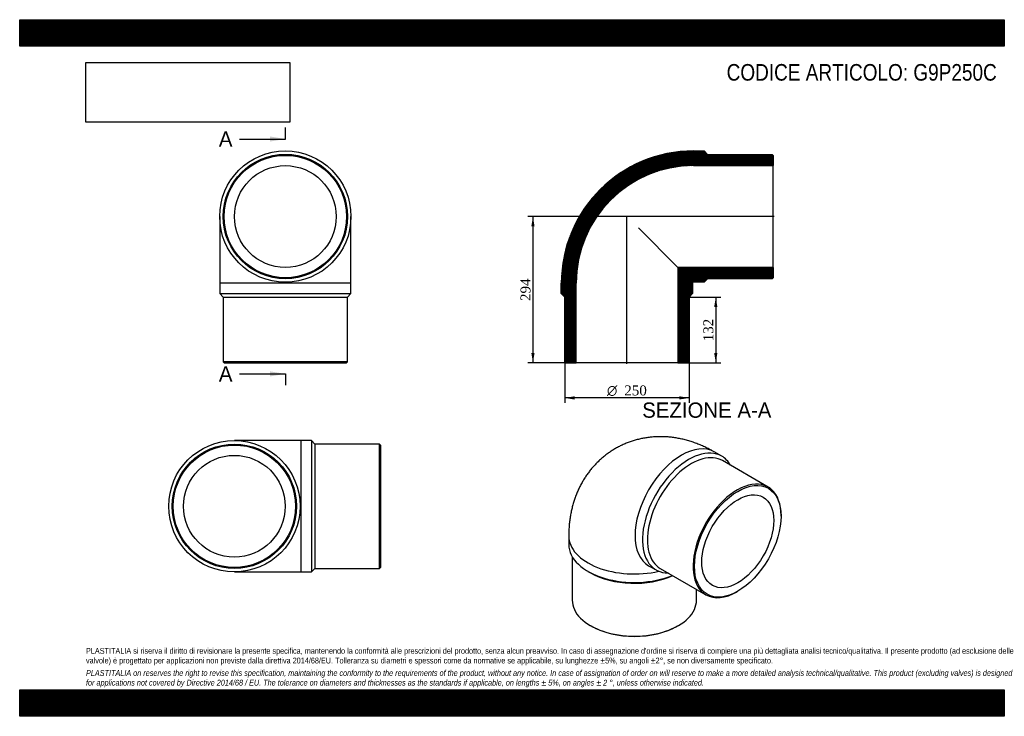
# Model space of a CAD drawing. Header units: millimetres. Extents: x 0 to 1980, y 0 to 1400.
import ezdxf
from ezdxf.enums import TextEntityAlignment as Align
from ezdxf.lldxf.tags import DXFTag

# ---------------------------------------------------------------- set-up
doc = ezdxf.new("R2010")
doc.units = ezdxf.units.MM
doc.header["$LTSCALE"] = 6.666667
for name, color, linetype in [('Default', 7, 'Continuous'), ('DV4_Default', 7, 'Continuous'), ('G9P250C', 7, 'Continuous')]:
    doc.layers.add(name, color=color, linetype=linetype)
doc.styles.add('SEACAD_Solid_Edge_ANSI', font='seans.ttf')
doc.styles.add('SEACAD_Solid_Edge_ANSI1_Symbols', font='semeca1.ttf')
doc.styles.add('SEACAD_Times_New_Roman', font='times.ttf')
tags = doc.linetypes.add('CENTER2', pattern=[28.575, 19.05, -3.175, 3.175, -3.175]).pattern_tags.tags
tags[10:11] = [DXFTag(74, 4), DXFTag(75, 0), DXFTag(340, '0'), DXFTag(46, 0.0), DXFTag(50, 0.0), DXFTag(44, 0.0), DXFTag(45, 0.0)]
tags[8:9] = [DXFTag(74, 4), DXFTag(75, 0), DXFTag(340, '0'), DXFTag(46, 0.0), DXFTag(50, 0.0), DXFTag(44, 0.0), DXFTag(45, 0.0)]
tags[6:7] = [DXFTag(74, 4), DXFTag(75, 0), DXFTag(340, '0'), DXFTag(46, 0.0), DXFTag(50, 0.0), DXFTag(44, 0.0), DXFTag(45, 0.0)]
tags[4:5] = [DXFTag(74, 4), DXFTag(75, 0), DXFTag(340, '0'), DXFTag(46, 0.0), DXFTag(50, 0.0), DXFTag(44, 0.0), DXFTag(45, 0.0)]
doc.dimstyles.new('ANSImm', dxfattribs={"dimtxt": 20, "dimasz": 20, "dimexe": 10, "dimexo": 0, "dimgap": 5, "dimtad": 1, "dimdsep": 46, "dimtxsty": 'SEACAD_Times_New_Roman', "dimblk1": '_SE_FILLED', "dimblk2": '_SE_FILLED', "dimsah": 1, "dimcen": 10, "dimazin": 0, "dimtfac": 0.85, "dimtdec": 3, "dimtofl": 0, "dimtmove": 0, "dimatfit": 3, "dimfxl": 1, "dimarcsym": 0})
picture_1 = doc.add_image_def('image1.jpg', size_in_pixel=(4302, 1260))

# ---------------------------------------------------------------- blocks, each defined once
blk = doc.blocks.new('SE')
at = {"layer": 'G9P250C', "color": 7, "linetype": 'Continuous'}
for p, q in [((402.2, 1004.4), (402.2, 870.4)), ((666.2, 870.4), (666.2, 1004.4)), ((666.2, 870.4), (402.2, 870.4)), ((402.2, 870.4), (402.2, 849.4)), ((666.2, 849.4), (666.2, 870.4)), ((402.2, 849.4), (666.2, 849.4)), ((402.2, 849.4), (409.2, 842.4)), ((409.2, 842.4), (659.2, 842.4)), ((409.2, 842.4), (409.2, 712.4)), ((659.2, 842.4), (666.2, 849.4)), ((659.2, 712.4), (659.2, 842.4)), ((659.2, 712.4), (409.2, 712.4)), ((409.2, 712.4), (411.2, 710.4)), ((411.2, 710.4), (657.2, 710.4)), ((657.2, 710.4), (659.2, 712.4))]:
    blk.add_line(p, q, dxfattribs=at)
for radius in [132, 125, 123, 102.3]:
    blk.add_circle((534.2, 1004.4), radius, dxfattribs=at)
blk = doc.blocks.new('SE1')
at = {"layer": 'G9P250C', "color": 7, "linetype": 'Continuous'}
for p, q in [((1411.7, 522.8), (1396.8, 531.3)), ((1505.1, 460.8), (1413.1, 513.9)), ((1531, 401.9), (1531, 403.6)), ((1104.1, 362.3), (1104.1, 345.2)), ((1111.1, 320.7), (1111.1, 233.3)), ((1264.8, 302.7), (1279.7, 294.1)), ((1288.1, 297.3), (1380.1, 244.3)), ((1142.8, 291.3), (1147.7, 288.4)), ((1361.1, 233.3), (1361.1, 255.2)), ((1442.6, 250.5), (1444, 251.3)), ((1147.7, 182.3), (1149.1, 181.5)), ((1323.1, 181.5), (1324.5, 182.3))]:
    blk.add_line(p, q, dxfattribs=at)
for centre, major_axis, start_param, end_param in [((1330.8, 417), (-66, -114.3), 3.141593, 6.283185), ((1345.7, 408.5), (66, 114.3), 0, 3.468719), ((1350.6, 405.6), (62.5, 108.3), 0, 3.141593), ((1345.7, 408.5), (66, 114.3), 5.956059, 6.283185), ((1442.6, 352.5), (-62.5, -108.3), 2.356194, 6.283185), ((1236.1, 362.3), (-132, 0), 0.000011, 1.950314), ((1236.1, 345.2), (132, 0), 3.141593, 5.332054), ((1236.1, 339.5), (125, 0), 3.926991, 5.379296), ((1442.6, 352.5), (-62.5, -108.3), 0, 0.785398), ((1236.1, 233.3), (-125, 0), 0, 3.141593), ((1236.1, 231.7), (123, 0), 3.926991, 5.497787)]:
    blk.add_ellipse(centre, major_axis=major_axis, ratio=0.57735, start_param=start_param, end_param=end_param, dxfattribs=at)
for major_axis in [(61.5, 106.5), (51.1, 88.6)]:
    blk.add_ellipse((1444, 351.7), major_axis=major_axis, ratio=0.57735, dxfattribs=at)
blk.add_open_spline([(1396.8, 531.3), (1394.8, 532.5), (1390.3, 535.1), (1382.2, 539.3), (1373.1, 543.5), (1363.9, 547.3), (1354.6, 550.7), (1345.4, 553.7), (1336.1, 556.2), (1326.8, 558.2), (1317.6, 559.8), (1308.4, 561), (1299.2, 561.7), (1290.1, 562), (1281.1, 561.9), (1272.2, 561.3), (1263.4, 560.3), (1254.7, 559), (1246.2, 557.2), (1237.8, 555), (1229.6, 552.4), (1221.5, 549.5), (1213.6, 546.1), (1205.9, 542.4), (1198.4, 538.4), (1191.2, 534), (1184.1, 529.3), (1177.3, 524.2), (1170.8, 518.9), (1164.5, 513.2), (1158.5, 507.3), (1152.8, 501), (1147.4, 494.5), (1142.3, 487.8), (1137.4, 480.8), (1132.9, 473.5), (1128.7, 466), (1124.7, 458.3), (1121.2, 450.3), (1117.9, 442.1), (1115, 433.8), (1112.4, 425.2), (1110.1, 416.4), (1108.2, 407.4), (1106.6, 398.3), (1105.4, 388.9), (1104.6, 379.5), (1104.2, 370.4), (1104.1, 365.1), (1104.1, 362.3)], degree=3, knots=[0, 0, 0, 0, 0.01549, 0.039661, 0.063758, 0.08765, 0.111304, 0.134698, 0.157818, 0.180662, 0.203231, 0.225533, 0.247582, 0.269393, 0.290981, 0.312364, 0.333559, 0.354585, 0.375457, 0.396191, 0.416804, 0.43731, 0.457725, 0.478063, 0.498337, 0.518563, 0.538752, 0.558916, 0.57907, 0.599228, 0.619406, 0.639619, 0.659884, 0.680218, 0.700639, 0.721164, 0.741814, 0.762608, 0.783566, 0.804707, 0.826052, 0.847619, 0.869423, 0.891478, 0.913792, 0.936367, 0.959199, 0.982275, 1, 1, 1, 1], dxfattribs=at)
blk = doc.blocks.new('SE2')
at = {"layer": 'G9P250C', "color": 7, "linetype": 'Continuous'}
for p, q in [((565.7, 554.1), (431.7, 554.1)), ((565.7, 290.1), (565.7, 554.1)), ((586.7, 554.1), (565.7, 554.1)), ((586.7, 554.1), (586.7, 290.1)), ((593.7, 547.1), (586.7, 554.1)), ((593.7, 547.1), (593.7, 297.1)), ((723.7, 547.1), (593.7, 547.1)), ((723.7, 297.1), (723.7, 547.1)), ((725.7, 545.1), (723.7, 547.1)), ((725.7, 545.1), (725.7, 299.1)), ((586.7, 290.1), (593.7, 297.1)), ((593.7, 297.1), (723.7, 297.1)), ((723.7, 297.1), (725.7, 299.1)), ((431.7, 290.1), (565.7, 290.1)), ((565.7, 290.1), (586.7, 290.1))]:
    blk.add_line(p, q, dxfattribs=at)
for radius in [132, 125, 123, 102.3]:
    blk.add_circle((431.7, 422.1), radius, dxfattribs=at)
blk = doc.blocks.new('SE4')
at = {"color": 7, "linetype": 'Continuous', "style": 'SEACAD_Solid_Edge_ANSI'}
blk.add_text('A', height=30.7, dxfattribs=at).set_placement((400.5, 1175.6), align=Align.TOP_LEFT)
blk = doc.blocks.new('SE5')
at = {"color": 7, "linetype": 'Continuous', "style": 'SEACAD_Solid_Edge_ANSI'}
blk.add_text('A', height=30.7, dxfattribs=at).set_placement((400.5, 703.5), align=Align.TOP_LEFT)
blk = doc.blocks.new('SEANNOT_GROUP')
at = {"linetype": 'Continuous'}
blk.add_hatch(color=7, dxfattribs=at).paths.add_polyline_path([(503.5, 1155.1), (534.2, 1160.2), (503.5, 1165.4)])
at = {"color": 7, "linetype": 'Continuous'}
blk.add_lwpolyline([(442.2, 1160.2), (534.2, 1160.2)], dxfattribs=at)
blk = doc.blocks.new('SEANNOT_GROUP1')
at = {"linetype": 'Continuous'}
blk.add_hatch(color=7, dxfattribs=at).paths.add_polyline_path([(503.5, 683.1), (534.2, 688.2), (503.5, 693.3)])
at = {"color": 7, "linetype": 'Continuous'}
blk.add_lwpolyline([(442.2, 688.2), (534.2, 688.2)], dxfattribs=at)
blk = doc.blocks.new('SE3')
at = {"layer": 'Default', "color": 7, "linetype": 'CENTER2'}
for p, q in [((534.2, 1160.2), (534.2, 1183.2)), ((534.2, 688.2), (534.2, 665.2))]:
    blk.add_line(p, q, dxfattribs=at)
at = {"layer": 'Default', "color": 7, "linetype": 'CENTER2', "const_width": 0.0001}
blk.add_lwpolyline([(534.2, 1160.2), (534.2, 688.2)], dxfattribs=at)
at = {"layer": 'Default'}
for name in ['SE4', 'SEANNOT_GROUP', 'SE5', 'SEANNOT_GROUP1']:
    blk.add_blockref(name, (0, 0), dxfattribs=at)
blk = doc.blocks.new('SE6')
at = {"layer": 'G9P250C', "linetype": 'Continuous'}
h = blk.add_hatch(dxfattribs=at)
h.set_pattern_fill('LINE', scale=0.629921, angle=45, style=0)
edge = h.paths.add_edge_path()
edge.add_line((1513.2, 1129.4), (1383.2, 1129.4))
edge.add_line((1383.2, 1129.4), (1376.2, 1136.4))
edge.add_line((1376.2, 1136.4), (1355.2, 1136.4))
edge.add_arc((1355.2, 870.4), 266, 90, 180)
edge.add_line((1089.2, 870.4), (1089.2, 849.4))
edge.add_line((1089.2, 849.4), (1096.2, 842.4))
edge.add_line((1096.2, 842.4), (1096.2, 712.4))
edge.add_line((1096.2, 712.4), (1098.2, 710.4))
edge.add_line((1098.2, 710.4), (1118.9, 710.4))
edge.add_line((1118.9, 710.4), (1118.9, 870.4))
edge.add_arc((1355.2, 870.4), 236.3, 90, 180, ccw=False)
edge.add_line((1355.2, 1106.7), (1515.2, 1106.7))
edge.add_line((1515.2, 1106.7), (1515.2, 1127.4))
edge.add_line((1515.2, 1127.4), (1513.2, 1129.4))
h = blk.add_hatch(dxfattribs=at)
h.set_pattern_fill('LINE', scale=0.629921, angle=45, style=0)
edge = h.paths.add_edge_path()
edge.add_line((1515.2, 881.4), (1515.2, 902.1))
edge.add_line((1515.2, 902.1), (1323.5, 902.1))
edge.add_line((1323.5, 902.1), (1323.5, 710.4))
edge.add_line((1323.5, 710.4), (1344.2, 710.4))
edge.add_line((1344.2, 710.4), (1346.2, 712.4))
edge.add_line((1346.2, 712.4), (1346.2, 842.4))
edge.add_line((1346.2, 842.4), (1353.2, 849.4))
edge.add_line((1353.2, 849.4), (1353.2, 870.4))
edge.add_arc((1355.2, 870.4), 2, 90, 180, ccw=False)
edge.add_line((1355.2, 872.4), (1376.2, 872.4))
edge.add_line((1376.2, 872.4), (1383.2, 879.4))
edge.add_line((1383.2, 879.4), (1513.2, 879.4))
edge.add_line((1513.2, 879.4), (1515.2, 881.4))
at = {"layer": 'DV4_Default', "color": 7, "linetype": 'CENTER2'}
for p, q in [((1516.9, 1004.4), (1220.5, 1004.4)), ((1221.2, 708.6), (1221.2, 1005.2))]:
    blk.add_line(p, q, dxfattribs=at)
at = {"layer": 'G9P250C', "color": 7, "linetype": 'Continuous'}
for p, q in [((1355.2, 1136.4), (1376.2, 1136.4)), ((1376.2, 1136.4), (1383.2, 1129.4)), ((1383.2, 1129.4), (1513.2, 1129.4)), ((1513.2, 1129.4), (1515.2, 1127.4)), ((1515.2, 1127.4), (1515.2, 1106.7)), ((1355.2, 1106.7), (1515.2, 1106.7)), ((1515.2, 902.1), (1515.2, 1106.7)), ((1244.2, 981.4), (1323.5, 902.1)), ((1515.2, 902.1), (1323.5, 902.1)), ((1323.5, 902.1), (1323.5, 710.4)), ((1515.2, 902.1), (1515.2, 881.4)), ((1376.2, 872.4), (1355.2, 872.4)), ((1383.2, 879.4), (1376.2, 872.4)), ((1513.2, 879.4), (1383.2, 879.4)), ((1515.2, 881.4), (1513.2, 879.4)), ((1089.2, 849.4), (1089.2, 870.4)), ((1118.9, 710.4), (1118.9, 870.4)), ((1353.2, 870.4), (1353.2, 849.4)), ((1096.2, 842.4), (1089.2, 849.4)), ((1096.2, 712.4), (1096.2, 842.4)), ((1353.2, 849.4), (1346.2, 842.4)), ((1346.2, 842.4), (1346.2, 712.4)), ((1098.2, 710.4), (1096.2, 712.4)), ((1098.2, 710.4), (1118.9, 710.4)), ((1323.5, 710.4), (1118.9, 710.4)), ((1323.5, 710.4), (1344.2, 710.4)), ((1346.2, 712.4), (1344.2, 710.4))]:
    blk.add_line(p, q, dxfattribs=at)
for radius in [266, 236.3, 2]:
    blk.add_arc((1355.2, 870.4), radius, 90, 180, dxfattribs=at)
blk = doc.blocks.new('DMBLK225')
at = {"layer": 'Default', "linetype": 'Continuous'}
for points in [[(1028.8, 984.4), (1035.4, 984.4), (1032.1, 1004.4)], [(1028.8, 730.4), (1032.1, 710.4), (1035.4, 730.4)]]:
    blk.add_hatch(color=7, dxfattribs=at).paths.add_polyline_path(points)
at = {"layer": 'Default', "color": 7, "linetype": 'Continuous'}
for p, q in [((1221.2, 1004.4), (1022.1, 1004.4)), ((1032.1, 1004.4), (1032.1, 710.4)), ((1118.9, 710.4), (1022.1, 710.4))]:
    blk.add_line(p, q, dxfattribs=at)
at = {"layer": 'Default', "color": 7, "linetype": 'Continuous', "style": 'SEACAD_Times_New_Roman'}
blk.add_text('294', height=20, rotation=90, dxfattribs=at).set_placement((1007.1, 834.6), align=Align.TOP_LEFT)
blk = doc.blocks.new('_SE_FILLED')
at = {"color": 0}
blk.add_line((0, 0), (-1, 0), dxfattribs=at)
blk.add_solid([(0, 0), (-1, -0.1665), (-1, 0.1665), (0, 0)], dxfattribs=at)
blk = doc.blocks.new('DMBLK226')
at = {"layer": 'Default', "linetype": 'Continuous'}
for points in [[(1403.1, 822.4), (1399.8, 842.4), (1396.5, 822.4)], [(1403.1, 730.4), (1396.5, 730.4), (1399.8, 710.4)]]:
    blk.add_hatch(color=7, dxfattribs=at).paths.add_polyline_path(points)
at = {"layer": 'Default', "color": 7, "linetype": 'Continuous'}
for p, q in [((1346.2, 842.4), (1409.8, 842.4)), ((1399.8, 842.4), (1399.8, 710.4)), ((1323.5, 710.4), (1409.8, 710.4))]:
    blk.add_line(p, q, dxfattribs=at)
at = {"layer": 'Default', "color": 7, "linetype": 'Continuous', "style": 'SEACAD_Times_New_Roman'}
blk.add_text('132', height=20, rotation=90, dxfattribs=at).set_placement((1374.8, 753.6), align=Align.TOP_LEFT)
blk = doc.blocks.new('GDimGGroup')
at = {"layer": 'Default', "linetype": 'Continuous'}
for points in [[(1116.2, 636.6), (1116.2, 643.2), (1096.2, 639.9)], [(1326.2, 636.6), (1346.2, 639.9), (1326.2, 643.2)]]:
    blk.add_hatch(color=7, dxfattribs=at).paths.add_polyline_path(points)
at = {"layer": 'Default', "color": 7, "linetype": 'Continuous'}
for p, q in [((1096.2, 712.4), (1096.2, 629.9)), ((1346.2, 712.4), (1346.2, 629.9)), ((1346.2, 639.9), (1096.2, 639.9))]:
    blk.add_line(p, q, dxfattribs=at)
for s, style, p in [('O', 'SEACAD_Solid_Edge_ANSI1_Symbols', (1181, 664.9)), ('250', 'SEACAD_Times_New_Roman', (1215.8, 664.9))]:
    blk.add_text(s, height=20, dxfattribs=dict(at, style=style)).set_placement(p, align=Align.TOP_LEFT)

msp = doc.modelspace()

# ---------------------------------------------------------------- hatches: boundary and pattern name
at = {"layer": 'Default', "linetype": 'Continuous'}
h = msp.add_hatch(dxfattribs=at)
h.set_pattern_fill('LINE', scale=0.629921, angle=45, style=0)
h.paths.add_polyline_path([(1980, 1346.667), (1980, 1400), (0, 1400), (0, 1346.667)])
for points in [[(1980, 1346.667), (1980, 1400), (0, 1400), (0, 1346.667)], [(1980, 0), (1980, 53.333), (0, 53.333), (0, 0)]]:
    msp.add_hatch(color=7, dxfattribs=at).paths.add_polyline_path(points)
h = msp.add_hatch(dxfattribs=at)
h.set_pattern_fill('LINE', scale=0.629921, angle=45, style=0)
h.paths.add_polyline_path([(1980, 0), (1980, 53.333), (0, 53.333), (0, 0)])

# ---------------------------------------------------------------- linework, layer by layer
at = {"layer": 'Default', "color": 7, "linetype": 'Continuous'}
for p, q in [((0, 1400), (1980, 1400)), ((0, 1346.667), (0, 1400)), ((1980, 1400), (1980, 1346.667)), ((1980, 1346.667), (0, 1346.667)), ((0, 53.333), (1980, 53.333)), ((0, 0), (0, 53.333)), ((1980, 53.333), (1980, 0)), ((1980, 0), (0, 0))]:
    msp.add_line(p, q, dxfattribs=at)

# ---------------------------------------------------------------- block references
at = {"layer": 'Default'}
for name in ['SE3', 'SE', 'SE6', 'GDimGGroup', 'SE1', 'SE2']:
    msp.add_blockref(name, (0, 0), dxfattribs=at)

# ---------------------------------------------------------------- texts
at = {"layer": 'Default', "color": 7, "linetype": 'Continuous', "style": 'SEACAD_Solid_Edge_ANSI'}
msp.add_text('SEZIONE A-A', height=30.66667, dxfattribs=at).set_placement((1251.87, 630.684), align=Align.TOP_LEFT)
at = {"layer": 'Default', "attachment_point": 1}
for s, insert, char_height, width in [('{\\fArial Narrow|b0||i0||c0|p34;\\C7;\\H33.33333333;\\W1.;CODICE ARTICOLO: G9P250C}', (1421.646, 1310.872), 33.33333, 556.07254), ("{\\fArial Narrow|b0||i0||c0|p34;\\C7;\\H11.66666667;\\W1.;PLASTITALIA si riserva il diritto di revisionare la presente specifica, mantenendo la conformità alle prescrizioni del prodotto, senza alcun preavviso. In caso di assegnazione d'ordine si riserva di compiere una più dettagliata analisi tecnico/qualitativa. Il presente prodotto (ad esclusione delle \\P}{\\fArial Narrow|b0||i0||c0|p34;\\C7;\\H11.66666667;\\W1.;valvole) è progettato per applicazioni non previste dalla direttiva 2014/68/EU. Tolleranza su diametri e spessori come da normative se applicabile, su lunghezze ±5%, su angoli ±2°, se non diversamente specificato.\\P}{\\fArial Narrow|b0||i0||c0|p34;\\C7;\\H3.333333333;\\W1.;   \\P}{\\fArial Narrow|b0||i1||c0|p34;\\C7;\\H11.66666667;\\W1.;PLASTITALIA on reserves the right to revise this specification, maintaining the conformity to the requirements of the product, without any notice. In case of assignation of order on will reserve to make a more detailed analysis technical/qualitative. This product (excluding valves) is designed \\P}{\\fArial Narrow|b0||i1||c0|p34;\\C7;\\H11.66666667;\\W1.;for applications not covered by Directive 2014/68 / EU. The tolerance on diameters and thicknesses as the standards if applicable, on lengths ± 5%, on angles ± 2 °, unless otherwise indicated.\\P}", (133.333, 137.349), 11.666667, 1713.33333)]:
    msp.add_mtext(s, dxfattribs=dict(at, insert=insert, char_height=char_height, width=width))

# ---------------------------------------------------------------- dimensions: what is measured, and where the dimension line sits
at = {"layer": 'Default', "color": 7, "linetype": 'Continuous'}
for base, p1, p2, picture, middle in [((995.841, 753.169), (1221.178, 1004.357), (1118.878, 710.357), 'DMBLK225', (1032.094, 857.357)), ((1399.8, 710.357), (1346.178, 842.357), (1323.478, 710.357), 'DMBLK226', (1399.8, 776.357))]:
    dim = msp.add_linear_dim(base=base, p1=p1, p2=p2, angle=90, text='\\A1;<>', dimstyle='ANSImm', dxfattribs=at)
    dim.commit()
    dim.dimension.update_dxf_attribs({"geometry": picture, "text_midpoint": middle, "dimtype": 160})

# ---------------------------------------------------------------- pictures from other files: only their frames are drawn
image = msp.add_image(picture_1, insert=(133.333, 1194.021), size_in_units=(409.714, 120))
image.dxf.flags = 7

doc.saveas('drawing.dxf')
